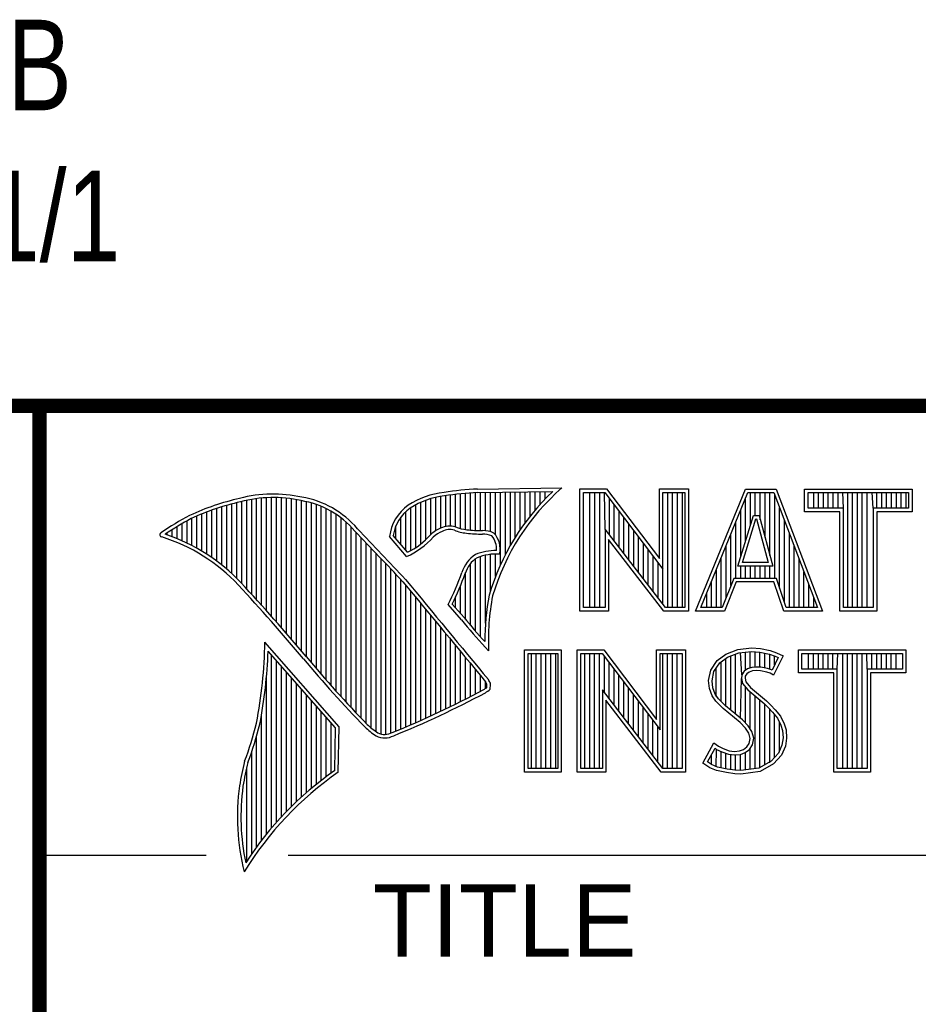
# Model space of a CAD drawing. Header units: inches. Extents: x 0 to 34, y 0 to 22.
# Tile 53 of 82: x 28.4 to 29.6, y 2.2 to 3.5. Entities that reach past the tile are written whole.
import ezdxf

# ---------------------------------------------------------------- set-up
doc = ezdxf.new("R2010")
doc.units = ezdxf.units.IN
doc.header["$LTSCALE"] = 1.87
doc.header["$MEASUREMENT"] = 0
doc.layers.get('0').update_dxf_attribs({"linetype": 'CONTINUOUS'})
doc.layers.add('DETAIL', color=7, linetype='CONTINUOUS')
doc.styles.get("Standard").update_dxf_attribs({"font": 'txt', "width": 0.8})

msp = doc.modelspace()

# ---------------------------------------------------------------- linework, layer by layer
at = {"color": 2, "linetype": 'CONTINUOUS'}
for p, q in [((28.3793, 3.00033), (33.5093, 3.00033)), ((28.3793, 3.00033), (28.3793, 1.25033)), ((28.98161, 2.82803), (28.98161, 2.88003)), ((28.98439, 2.88498), (29.10087, 2.88676)), ((28.98452, 2.88016), (29.08817, 2.88174)), ((28.98847, 2.82775), (28.98847, 2.88022)), ((28.99534, 2.82759), (28.99534, 2.88032)), ((29.0022, 2.82627), (29.0022, 2.88043)), ((29.00907, 2.82196), (29.00907, 2.88053)), ((29.01593, 2.7805), (29.01593, 2.88064)), ((29.02279, 2.79469), (29.02279, 2.88074)), ((29.02966, 2.80734), (29.02966, 2.88085)), ((29.03652, 2.81879), (29.03652, 2.88095)), ((29.04339, 2.82926), (29.04339, 2.88106)), ((29.05025, 2.83892), (29.05025, 2.88116)), ((29.05711, 2.84788), (29.05711, 2.88127)), ((29.06398, 2.85624), (29.06398, 2.88137)), ((29.07084, 2.86405), (29.07084, 2.88148)), ((29.07771, 2.87139), (29.07771, 2.88158)), ((29.12563, 2.88524), (29.16244, 2.88524)), ((29.12563, 2.71662), (29.12563, 2.88524)), ((29.13051, 2.88035), (29.16002, 2.88035)), ((29.13051, 2.7215), (29.13051, 2.88035)), ((29.13948, 2.7215), (29.13948, 2.88035)), ((29.1462, 2.7215), (29.1462, 2.88035)), ((29.15291, 2.7215), (29.15291, 2.88035)), ((29.16042, 2.82993), (29.15962, 2.88035)), ((29.16002, 2.88035), (29.24023, 2.77463)), ((29.16244, 2.88524), (29.23535, 2.78914)), ((29.23535, 2.88524), (29.27538, 2.88524)), ((29.23535, 2.78914), (29.23535, 2.88524)), ((29.24023, 2.88035), (29.2705, 2.88035)), ((29.24023, 2.77463), (29.24023, 2.88035)), ((29.24687, 2.7215), (29.24687, 2.88035)), ((29.25358, 2.7215), (29.25358, 2.88035)), ((29.26029, 2.7215), (29.26029, 2.88035)), ((29.267, 2.7215), (29.267, 2.88035)), ((29.2705, 2.88035), (29.2705, 2.7215)), ((29.27538, 2.88524), (29.27538, 2.71662)), ((29.28531, 2.71669), (29.35415, 2.88513)), ((29.29258, 2.72157), (29.35742, 2.88025)), ((29.35415, 2.88513), (29.39665, 2.88513)), ((29.35742, 2.88025), (29.39328, 2.88025)), ((29.36097, 2.83558), (29.36097, 2.88025)), ((29.36768, 2.84865), (29.36768, 2.88025)), ((29.37439, 2.84282), (29.37439, 2.88025)), ((29.3811, 2.81815), (29.3811, 2.88025)), ((29.38781, 2.79347), (29.38781, 2.88025)), ((29.39328, 2.88025), (29.45352, 2.72157)), ((29.39665, 2.88513), (29.4606, 2.71669)), ((29.43568, 2.88513), (29.584, 2.88513)), ((29.43568, 2.85371), (29.43568, 2.88513)), ((29.44056, 2.88025), (29.57912, 2.88025)), ((29.44056, 2.85859), (29.44056, 2.88025)), ((29.44822, 2.85859), (29.44822, 2.88025)), ((29.45493, 2.85859), (29.45493, 2.88025)), ((29.46164, 2.85859), (29.46164, 2.88025)), ((29.46835, 2.85859), (29.46835, 2.88025)), ((29.47507, 2.85859), (29.47507, 2.88025)), ((29.48178, 2.85859), (29.48178, 2.88025)), ((29.4892, 2.85859), (29.48849, 2.88025)), ((29.4952, 2.72157), (29.4952, 2.88025)), ((29.50191, 2.72157), (29.50191, 2.88025)), ((29.50862, 2.72157), (29.50862, 2.88025)), ((29.51533, 2.72157), (29.51533, 2.88025)), ((29.52205, 2.72157), (29.52205, 2.88025)), ((29.53048, 2.85859), (29.52876, 2.88025)), ((29.53547, 2.85859), (29.53547, 2.88025)), ((29.54218, 2.85859), (29.54218, 2.88025)), ((29.54889, 2.85859), (29.54889, 2.88025)), ((29.5556, 2.85859), (29.5556, 2.88025)), ((29.56232, 2.85859), (29.56232, 2.88025)), ((29.56903, 2.85859), (29.56903, 2.88025)), ((29.57574, 2.85859), (29.57574, 2.88025)), ((29.57912, 2.88025), (29.57912, 2.85859)), ((29.584, 2.88513), (29.584, 2.85371)), ((28.659, 2.75482), (28.659, 2.86787)), ((28.66586, 2.74736), (28.66586, 2.8695)), ((28.67273, 2.73985), (28.67273, 2.87083)), ((28.67959, 2.73228), (28.67959, 2.87189)), ((28.68645, 2.72465), (28.68645, 2.87266)), ((28.69332, 2.71697), (28.69332, 2.87316)), ((28.70018, 2.70922), (28.70018, 2.87339)), ((28.70705, 2.70142), (28.70705, 2.87335)), ((28.71391, 2.69355), (28.71391, 2.87303)), ((28.72077, 2.68563), (28.72077, 2.87244)), ((28.72764, 2.67764), (28.72764, 2.87158)), ((28.7345, 2.66959), (28.7345, 2.87043)), ((28.74137, 2.66148), (28.74137, 2.86903)), ((28.74823, 2.65331), (28.74823, 2.8677)), ((28.9061, 2.80937), (28.9061, 2.86678)), ((28.91297, 2.81526), (28.91297, 2.86958)), ((28.91983, 2.82233), (28.91983, 2.87186)), ((28.9267, 2.82751), (28.9267, 2.87365)), ((28.93356, 2.83107), (28.93356, 2.87497)), ((28.94042, 2.83347), (28.94042, 2.87592)), ((28.94729, 2.83398), (28.94729, 2.8769)), ((28.95415, 2.8327), (28.95415, 2.87776)), ((28.96102, 2.83056), (28.96102, 2.87851)), ((28.96788, 2.82919), (28.96788, 2.87913)), ((28.97474, 2.82849), (28.97474, 2.87964)), ((29.16633, 2.82225), (29.16633, 2.87204)), ((29.35426, 2.81386), (29.35426, 2.87249)), ((29.39453, 2.7618), (29.39453, 2.87698)), ((28.61095, 2.79515), (28.61095, 2.8535)), ((28.61781, 2.79056), (28.61781, 2.85603)), ((28.62468, 2.78564), (28.62468, 2.85839)), ((28.63154, 2.78035), (28.63154, 2.86058)), ((28.6384, 2.77466), (28.6384, 2.86262)), ((28.64527, 2.76854), (28.64527, 2.8645)), ((28.65213, 2.76195), (28.65213, 2.86622)), ((28.75509, 2.6452), (28.75509, 2.86595)), ((28.76196, 2.63718), (28.76196, 2.86376)), ((28.76882, 2.62925), (28.76882, 2.86112)), ((28.77569, 2.62142), (28.77569, 2.85799)), ((28.78255, 2.61368), (28.78255, 2.85432)), ((28.88551, 2.80052), (28.88551, 2.85403)), ((28.89238, 2.80029), (28.89238, 2.85939)), ((28.89924, 2.80443), (28.89924, 2.8634)), ((29.17304, 2.81352), (29.17304, 2.86319)), ((29.17975, 2.8048), (29.17975, 2.85434)), ((29.34754, 2.79214), (29.34754, 2.85607)), ((29.40124, 2.74854), (29.40124, 2.8593)), ((29.48432, 2.85371), (29.43568, 2.85371)), ((29.4892, 2.85859), (29.44056, 2.85859)), ((29.48432, 2.71669), (29.48432, 2.85371)), ((29.4892, 2.72157), (29.4892, 2.85859)), ((29.57912, 2.85859), (29.53048, 2.85859)), ((29.53048, 2.85859), (29.53048, 2.72157)), ((29.584, 2.85371), (29.53536, 2.85371)), ((29.53536, 2.85371), (29.53536, 2.71669)), ((28.58349, 2.81051), (28.58349, 2.84124)), ((28.59036, 2.80709), (28.59036, 2.84487)), ((28.59722, 2.8034), (28.59722, 2.84793)), ((28.60408, 2.79942), (28.60408, 2.8508)), ((28.78941, 2.60602), (28.78941, 2.85007)), ((28.79628, 2.59845), (28.79628, 2.84514)), ((28.80314, 2.59097), (28.80314, 2.83944)), ((28.87865, 2.80859), (28.87865, 2.84641)), ((29.18647, 2.79607), (29.18647, 2.8455)), ((29.34083, 2.7618), (29.34083, 2.83965)), ((29.3434, 2.77874), (29.36501, 2.84865)), ((29.35002, 2.78362), (29.36861, 2.84377)), ((29.36501, 2.84865), (29.37281, 2.84865)), ((29.36861, 2.84377), (29.36908, 2.84377)), ((29.36908, 2.84377), (29.38543, 2.78362)), ((29.37281, 2.84865), (29.39182, 2.77874)), ((29.40795, 2.7286), (29.40795, 2.84162)), ((28.5629, 2.81928), (28.5629, 2.82905)), ((28.56976, 2.8166), (28.56976, 2.8333)), ((28.57663, 2.81368), (28.57663, 2.83737)), ((28.81001, 2.58357), (28.81001, 2.83281)), ((28.87178, 2.81666), (28.87178, 2.83429)), ((29.24383, 2.7215), (29.16042, 2.82993)), ((29.16042, 2.82993), (29.16042, 2.7215)), ((29.19318, 2.78735), (29.19318, 2.83665)), ((29.19989, 2.77862), (29.19989, 2.82781)), ((28.55604, 2.82173), (28.55604, 2.8246)), ((28.81687, 2.57625), (28.81687, 2.82529)), ((28.82373, 2.56901), (28.82373, 2.81811)), ((28.88646, 2.79196), (28.8631, 2.81941)), ((28.88775, 2.79789), (28.86815, 2.82092)), ((29.24143, 2.71662), (29.1653, 2.81558)), ((29.1653, 2.81558), (29.1653, 2.71662)), ((29.2066, 2.7699), (29.2066, 2.81896)), ((29.33412, 2.75201), (29.33412, 2.82322)), ((29.41466, 2.72157), (29.41466, 2.82394)), ((28.8306, 2.56184), (28.8306, 2.81093)), ((28.83746, 2.55564), (28.83746, 2.80372)), ((29.21331, 2.76118), (29.21331, 2.81011)), ((29.22002, 2.75245), (29.22002, 2.80127)), ((29.32741, 2.73531), (29.32741, 2.8068)), ((29.42137, 2.72157), (29.42137, 2.80626)), ((28.84433, 2.55048), (28.84433, 2.7965)), ((28.85119, 2.54719), (28.85119, 2.78927)), ((28.98161, 2.68904), (28.98161, 2.78895)), ((28.98847, 2.68128), (28.98847, 2.79209)), ((28.99534, 2.69984), (28.99534, 2.79388)), ((29.0022, 2.74479), (29.0022, 2.79498)), ((29.00907, 2.76422), (29.00907, 2.79541)), ((29.22674, 2.74373), (29.22674, 2.79242)), ((29.3207, 2.72157), (29.3207, 2.79038)), ((29.42808, 2.72157), (29.42808, 2.78858)), ((28.85806, 2.54661), (28.85806, 2.78203)), ((28.86492, 2.54831), (28.86492, 2.77477)), ((28.97474, 2.69704), (28.97474, 2.78234)), ((29.23345, 2.735), (29.23345, 2.78358)), ((29.24016, 2.72628), (29.24023, 2.77463)), ((29.31399, 2.72157), (29.31399, 2.77395)), ((29.39182, 2.77874), (29.3434, 2.77874)), ((29.34754, 2.7618), (29.34754, 2.77874)), ((29.38543, 2.78362), (29.35002, 2.78362)), ((29.35426, 2.7618), (29.35426, 2.77874)), ((29.36097, 2.7618), (29.36097, 2.77874)), ((29.36768, 2.7618), (29.36768, 2.77874)), ((29.37439, 2.7618), (29.37439, 2.77874)), ((29.3811, 2.7618), (29.3811, 2.77874)), ((29.38781, 2.7618), (29.38781, 2.77874)), ((28.87178, 2.55125), (28.87178, 2.7675)), ((28.87865, 2.55408), (28.87865, 2.76022)), ((28.96788, 2.70528), (28.96788, 2.76986)), ((29.33806, 2.7618), (29.32188, 2.72157)), ((29.39677, 2.7618), (29.33806, 2.7618)), ((29.41032, 2.72157), (29.39677, 2.7618)), ((29.4348, 2.72157), (29.4348, 2.7709)), ((28.88551, 2.55695), (28.88551, 2.75232)), ((28.96102, 2.71332), (28.96102, 2.75195)), ((29.30727, 2.72157), (29.30727, 2.75753)), ((29.34136, 2.75692), (29.32518, 2.71669)), ((29.39327, 2.75692), (29.34136, 2.75692)), ((29.40681, 2.71669), (29.39327, 2.75692)), ((29.44151, 2.72157), (29.44151, 2.75322)), ((28.89238, 2.55988), (28.89238, 2.74401)), ((28.89924, 2.56285), (28.89924, 2.73569)), ((28.95415, 2.72119), (28.95415, 2.73617)), ((29.30056, 2.72157), (29.30056, 2.74111)), ((29.44822, 2.72157), (29.44822, 2.73554)), ((28.9061, 2.56587), (28.9061, 2.72737)), ((28.91297, 2.56894), (28.91297, 2.71906)), ((28.96205, 2.70479), (28.94381, 2.7257)), ((28.96574, 2.7079), (28.94956, 2.72645)), ((29.16042, 2.7215), (29.13051, 2.7215)), ((29.2705, 2.7215), (29.24383, 2.7215)), ((29.32188, 2.72157), (29.29258, 2.72157)), ((29.45352, 2.72157), (29.41032, 2.72157)), ((29.53048, 2.72157), (29.4892, 2.72157)), ((28.91983, 2.57205), (28.91983, 2.71074)), ((29.1653, 2.71662), (29.12563, 2.71662)), ((29.27538, 2.71662), (29.24143, 2.71662)), ((29.32518, 2.71669), (29.28531, 2.71669)), ((29.4606, 2.71669), (29.40681, 2.71669)), ((29.53536, 2.71669), (29.48432, 2.71669)), ((28.9267, 2.57522), (28.9267, 2.70243)), ((28.93356, 2.57843), (28.93356, 2.69412)), ((28.94042, 2.58169), (28.94042, 2.68581)), ((28.94729, 2.58501), (28.94729, 2.67751)), ((28.79344, 2.55725), (28.6909, 2.67377)), ((28.95415, 2.58838), (28.95415, 2.6692)), ((28.9997, 2.66185), (28.99528, 2.6667)), ((29.04918, 2.66314), (29.09997, 2.66314)), ((29.04918, 2.4947), (29.04918, 2.66314)), ((29.09997, 2.66314), (29.09997, 2.4947)), ((29.1218, 2.66331), (29.15862, 2.66331)), ((29.1218, 2.4947), (29.1218, 2.66331)), ((29.15862, 2.66331), (29.23152, 2.56722)), ((29.23152, 2.66331), (29.27155, 2.66331)), ((29.23152, 2.56722), (29.23152, 2.66331)), ((29.27155, 2.66331), (29.27155, 2.4947)), ((29.32692, 2.65723), (29.34372, 2.66389)), ((29.34372, 2.66389), (29.36226, 2.66592)), ((29.36226, 2.66592), (29.37472, 2.66505)), ((29.37472, 2.66505), (29.38833, 2.66215)), ((29.42716, 2.66314), (29.57548, 2.66314)), ((29.42716, 2.63172), (29.42716, 2.66314)), ((29.57548, 2.66314), (29.57548, 2.63172)), ((28.78857, 2.55547), (28.6954, 2.66135)), ((28.70018, 2.41743), (28.70018, 2.65591)), ((28.96102, 2.59179), (28.96102, 2.66089)), ((28.96788, 2.59526), (28.96788, 2.65259)), ((29.05406, 2.65826), (29.09508, 2.65826)), ((29.05406, 2.49958), (29.05406, 2.65826)), ((29.05867, 2.49958), (29.05867, 2.65826)), ((29.06538, 2.49958), (29.06538, 2.65826)), ((29.07209, 2.49958), (29.07209, 2.65826)), ((29.0788, 2.49958), (29.0788, 2.65826)), ((29.08551, 2.49958), (29.08551, 2.65826)), ((29.09222, 2.49958), (29.09222, 2.65826)), ((29.09508, 2.65826), (29.09508, 2.49958)), ((29.12669, 2.65843), (29.15619, 2.65843)), ((29.12669, 2.49958), (29.12669, 2.65843)), ((29.13249, 2.49958), (29.13249, 2.65843)), ((29.1392, 2.49958), (29.1392, 2.65843)), ((29.14592, 2.49958), (29.14592, 2.65843)), ((29.15263, 2.49958), (29.15263, 2.65843)), ((29.15619, 2.65843), (29.2364, 2.55271)), ((29.15934, 2.60444), (29.15934, 2.65428)), ((29.2364, 2.65843), (29.26667, 2.65843)), ((29.2364, 2.55271), (29.2364, 2.65843)), ((29.23988, 2.49958), (29.23988, 2.65843)), ((29.24659, 2.49958), (29.24659, 2.65843)), ((29.2533, 2.49958), (29.2533, 2.65843)), ((29.26001, 2.49958), (29.26001, 2.65843)), ((29.26667, 2.65843), (29.26667, 2.49958)), ((29.31505, 2.64855), (29.32692, 2.65723)), ((29.31862, 2.64511), (29.3293, 2.65293)), ((29.32713, 2.58547), (29.32713, 2.65134)), ((29.3293, 2.65293), (29.34491, 2.65911)), ((29.33384, 2.57992), (29.33384, 2.65472)), ((29.34055, 2.5743), (29.34055, 2.65739)), ((29.34491, 2.65911), (29.36236, 2.66102)), ((29.34912, 2.62877), (29.34726, 2.65937)), ((29.35398, 2.63495), (29.35398, 2.6601)), ((29.36069, 2.63819), (29.36069, 2.66084)), ((29.36236, 2.66102), (29.37403, 2.6602)), ((29.3674, 2.63936), (29.3674, 2.66067)), ((29.37403, 2.6602), (29.38702, 2.65744)), ((29.37411, 2.63928), (29.37411, 2.66019)), ((29.38082, 2.63812), (29.38082, 2.65876)), ((29.38702, 2.65744), (29.39489, 2.65473)), ((29.38753, 2.63645), (29.38753, 2.65727)), ((29.38833, 2.66215), (29.39673, 2.65926)), ((29.39939, 2.65262), (29.39071, 2.63526)), ((29.406, 2.65492), (29.39267, 2.62828)), ((29.39425, 2.64234), (29.39425, 2.65495)), ((29.39489, 2.65473), (29.39939, 2.65262)), ((29.39673, 2.65926), (29.406, 2.65492)), ((29.43204, 2.65826), (29.5706, 2.65826)), ((29.43204, 2.6366), (29.43204, 2.65826)), ((29.44123, 2.6366), (29.44123, 2.65826)), ((29.44794, 2.6366), (29.44794, 2.65826)), ((29.45465, 2.6366), (29.45465, 2.65826)), ((29.46136, 2.6366), (29.46136, 2.65826)), ((29.46807, 2.6366), (29.46807, 2.65826)), ((29.47479, 2.6366), (29.47479, 2.65826)), ((29.48068, 2.6366), (29.4815, 2.65826)), ((29.48821, 2.49958), (29.48821, 2.65826)), ((29.49492, 2.49958), (29.49492, 2.65826)), ((29.50163, 2.49958), (29.50163, 2.65826)), ((29.50834, 2.49958), (29.50834, 2.65826)), ((29.51506, 2.49958), (29.51506, 2.65826)), ((29.52196, 2.6366), (29.52177, 2.65826)), ((29.52848, 2.6366), (29.52848, 2.65826)), ((29.53519, 2.6366), (29.53519, 2.65826)), ((29.5419, 2.6366), (29.5419, 2.65826)), ((29.54861, 2.6366), (29.54861, 2.65826)), ((29.55532, 2.6366), (29.55532, 2.65826)), ((29.56204, 2.6366), (29.56204, 2.65826)), ((29.5706, 2.65826), (29.5706, 2.6366)), ((28.70705, 2.42533), (28.70705, 2.64812)), ((28.71391, 2.43288), (28.71391, 2.64032)), ((28.97474, 2.59878), (28.97474, 2.64429)), ((28.98161, 2.60236), (28.98161, 2.63599)), ((29.16605, 2.59571), (29.16605, 2.64544)), ((29.17276, 2.58699), (29.17276, 2.63659)), ((29.30607, 2.63523), (29.31505, 2.64855)), ((29.31066, 2.63331), (29.31862, 2.64511)), ((29.31371, 2.59891), (29.31371, 2.63782)), ((29.32042, 2.59218), (29.32042, 2.64643)), ((29.35689, 2.63707), (29.35227, 2.63371)), ((29.36303, 2.63888), (29.35689, 2.63707)), ((29.36907, 2.63955), (29.36303, 2.63888)), ((29.37533, 2.63922), (29.36907, 2.63955)), ((29.38461, 2.63736), (29.37533, 2.63922)), ((29.39009, 2.63565), (29.38461, 2.63736)), ((29.39071, 2.63526), (29.39009, 2.63565)), ((29.48068, 2.6366), (29.43204, 2.6366)), ((29.48068, 2.49958), (29.48068, 2.6366)), ((29.5706, 2.6366), (29.52196, 2.6366)), ((29.52196, 2.6366), (29.52196, 2.49958)), ((28.69332, 2.40916), (28.69332, 2.62767)), ((28.72077, 2.44011), (28.72077, 2.63252)), ((28.72764, 2.44703), (28.72764, 2.62472)), ((28.98847, 2.60598), (28.98847, 2.62769)), ((29.17947, 2.57826), (29.17947, 2.62775)), ((29.30317, 2.62075), (29.30607, 2.63523)), ((29.30811, 2.62053), (29.31066, 2.63331)), ((29.34726, 2.56868), (29.34864, 2.62393)), ((29.34912, 2.62877), (29.34864, 2.62393)), ((29.34864, 2.62393), (29.35021, 2.61684)), ((29.35227, 2.63371), (29.34912, 2.62877)), ((29.35386, 2.62712), (29.35357, 2.62423)), ((29.35357, 2.62423), (29.35473, 2.61902)), ((29.35589, 2.63031), (29.35386, 2.62712)), ((29.35907, 2.63262), (29.35589, 2.63031)), ((29.364, 2.63407), (29.35907, 2.63262)), ((29.36921, 2.63465), (29.364, 2.63407)), ((29.37472, 2.63436), (29.36921, 2.63465)), ((29.3834, 2.63262), (29.37472, 2.63436)), ((29.38804, 2.63118), (29.3834, 2.63262)), ((29.39267, 2.62828), (29.38804, 2.63118)), ((29.4758, 2.63172), (29.42716, 2.63172)), ((29.4758, 2.4947), (29.4758, 2.63172)), ((29.57548, 2.63172), (29.52684, 2.63172)), ((29.52684, 2.63172), (29.52684, 2.4947)), ((28.7345, 2.45367), (28.7345, 2.61691)), ((28.74137, 2.46004), (28.74137, 2.60911)), ((28.99534, 2.60991), (28.99534, 2.61939)), ((29.18619, 2.56954), (29.18619, 2.6189)), ((29.1929, 2.56081), (29.1929, 2.61005)), ((29.30433, 2.60975), (29.30317, 2.62075)), ((29.3081, 2.59991), (29.30433, 2.60975)), ((29.30912, 2.6109), (29.30811, 2.62053)), ((29.31245, 2.60221), (29.30912, 2.6109)), ((29.35021, 2.61684), (29.35732, 2.60805)), ((29.35398, 2.5624), (29.35398, 2.61219)), ((29.35473, 2.61902), (29.36081, 2.61149)), ((29.36081, 2.61149), (29.38311, 2.59296)), ((28.74823, 2.46616), (28.74823, 2.60131)), ((29.24, 2.49958), (29.15659, 2.608)), ((29.15659, 2.608), (29.15659, 2.49958)), ((29.19961, 2.55209), (29.19961, 2.60121)), ((29.31331, 2.59238), (29.3081, 2.59991)), ((29.31707, 2.59552), (29.31245, 2.60221)), ((29.32111, 2.59149), (29.31707, 2.59552)), ((29.35732, 2.60805), (29.37982, 2.58935)), ((29.36069, 2.55408), (29.36069, 2.60525)), ((29.3674, 2.49943), (29.3674, 2.59967)), ((28.75509, 2.47204), (28.75509, 2.59351)), ((28.76196, 2.47769), (28.76196, 2.58571)), ((29.2376, 2.4947), (29.16148, 2.59365)), ((29.16148, 2.59365), (29.16148, 2.4947)), ((29.20632, 2.54336), (29.20632, 2.59236)), ((29.21303, 2.53464), (29.21303, 2.58351)), ((29.32345, 2.58225), (29.31331, 2.59238)), ((29.32675, 2.58586), (29.32111, 2.59149)), ((29.34662, 2.56285), (29.32345, 2.58225)), ((29.34992, 2.56646), (29.32675, 2.58586)), ((29.37411, 2.50032), (29.37411, 2.5941)), ((29.37982, 2.58935), (29.38571, 2.58347)), ((29.38082, 2.50476), (29.38082, 2.58835)), ((29.38311, 2.59296), (29.3892, 2.58688)), ((29.38571, 2.58347), (29.39158, 2.57733)), ((29.38753, 2.50742), (29.38753, 2.58156)), ((29.3892, 2.58688), (29.39528, 2.58051)), ((28.68645, 2.40048), (28.68645, 2.57455)), ((28.76882, 2.48313), (28.76882, 2.57791)), ((28.77569, 2.48836), (28.77569, 2.57011)), ((29.21974, 2.52592), (29.21974, 2.57467)), ((29.39158, 2.57733), (29.39808, 2.56893)), ((29.39425, 2.51483), (29.39425, 2.57388)), ((29.39528, 2.58051), (29.40223, 2.57154)), ((29.39808, 2.56893), (29.4029, 2.55929)), ((29.40223, 2.57154), (29.40744, 2.56112)), ((28.78255, 2.49339), (28.78255, 2.56231)), ((28.78749, 2.49689), (28.78857, 2.55547)), ((28.79227, 2.49433), (28.79344, 2.55725)), ((29.22646, 2.51719), (29.22646, 2.56582)), ((29.23317, 2.50847), (29.23317, 2.55698)), ((29.35415, 2.55533), (29.34662, 2.56285)), ((29.35799, 2.55838), (29.34992, 2.56646)), ((29.3585, 2.54838), (29.35415, 2.55533)), ((29.36301, 2.55037), (29.35799, 2.55838)), ((29.40096, 2.52225), (29.40096, 2.56317)), ((29.4029, 2.55929), (29.40523, 2.5518)), ((29.40744, 2.56112), (29.41005, 2.55272)), ((28.67959, 2.39134), (28.67959, 2.54426)), ((29.36052, 2.54114), (29.3585, 2.54838)), ((29.35907, 2.5339), (29.36052, 2.54114)), ((29.36554, 2.54133), (29.36301, 2.55037)), ((29.36369, 2.53207), (29.36554, 2.54133)), ((29.40601, 2.54163), (29.40446, 2.53182)), ((29.40523, 2.5518), (29.40601, 2.54163)), ((29.41092, 2.54143), (29.40918, 2.53043)), ((29.41005, 2.55272), (29.41092, 2.54143)), ((29.29535, 2.50698), (29.31042, 2.53477)), ((29.30177, 2.50857), (29.31205, 2.52755)), ((29.31042, 2.53477), (29.31679, 2.53014)), ((29.31205, 2.52755), (29.31424, 2.52595)), ((29.31679, 2.53014), (29.32316, 2.52695)), ((29.32316, 2.52695), (29.33156, 2.52406)), ((29.35125, 2.5258), (29.35618, 2.52927)), ((29.35618, 2.52927), (29.35907, 2.5339)), ((29.3598, 2.52585), (29.36369, 2.53207)), ((29.40446, 2.53182), (29.39953, 2.52067)), ((29.40918, 2.53043), (29.40368, 2.51798)), ((28.67273, 2.38171), (28.67273, 2.52233)), ((29.307, 2.50503), (29.307, 2.51822)), ((29.31371, 2.50194), (29.31424, 2.52595)), ((29.31424, 2.52595), (29.32126, 2.52244)), ((29.32042, 2.50051), (29.32042, 2.52274)), ((29.32126, 2.52244), (29.33047, 2.51927)), ((29.32713, 2.49898), (29.32713, 2.52042)), ((29.33047, 2.51927), (29.33901, 2.51829)), ((29.33156, 2.52406), (29.33909, 2.52319)), ((29.33384, 2.49798), (29.33384, 2.51888)), ((29.33901, 2.51829), (29.34715, 2.51896)), ((29.33909, 2.52319), (29.34604, 2.52377)), ((29.34055, 2.49697), (29.34055, 2.51811)), ((29.34604, 2.52377), (29.35125, 2.5258)), ((29.34715, 2.51896), (29.35358, 2.52146)), ((29.34726, 2.49678), (29.34726, 2.51897)), ((29.35358, 2.52146), (29.3598, 2.52585)), ((29.35398, 2.49766), (29.35398, 2.52162)), ((29.36069, 2.49855), (29.36069, 2.52648)), ((29.39953, 2.52067), (29.38959, 2.50969)), ((29.40368, 2.51798), (29.39267, 2.50582)), ((28.66586, 2.37153), (28.66586, 2.50101)), ((29.09508, 2.49958), (29.05406, 2.49958)), ((29.15659, 2.49958), (29.12669, 2.49958)), ((29.26667, 2.49958), (29.24, 2.49958)), ((29.30491, 2.50061), (29.29535, 2.50698)), ((29.30721, 2.50495), (29.30177, 2.50857)), ((29.31418, 2.49684), (29.30491, 2.50061)), ((29.31562, 2.50153), (29.30721, 2.50495)), ((29.32866, 2.49876), (29.31562, 2.50153)), ((29.37256, 2.50011), (29.34754, 2.49682)), ((29.38959, 2.50969), (29.37256, 2.50011)), ((29.39267, 2.50582), (29.37414, 2.4954)), ((29.52196, 2.49958), (29.48068, 2.49958)), ((29.09997, 2.4947), (29.04918, 2.4947)), ((29.16148, 2.4947), (29.1218, 2.4947)), ((29.27155, 2.4947), (29.2376, 2.4947)), ((29.32779, 2.49395), (29.31418, 2.49684)), ((29.33938, 2.49221), (29.32779, 2.49395)), ((29.33983, 2.49708), (29.32866, 2.49876)), ((29.34778, 2.49192), (29.33938, 2.49221)), ((29.34754, 2.49682), (29.33983, 2.49708)), ((29.37414, 2.4954), (29.34778, 2.49192)), ((29.52684, 2.4947), (29.4758, 2.4947)), ((28.38002, 2.38), (28.60998, 2.38)), ((28.72307, 2.38), (33.50002, 2.38))]:
    msp.add_line(p, q, dxfattribs=at)
at = {"color": 7, "linetype": 'CONTINUOUS', "const_width": 0.02}
for points in [[(25.58002, 3), (33.50002, 3)], [(28.38002, 3), (28.38002, 0.5)]]:
    msp.add_lwpolyline(points, dxfattribs=at)
at = {"color": 2, "linetype": 'CONTINUOUS'}
for centre, radius, start, end in [((28.95061, 2.76769), 0.11345, 96.30074, 123.16833), ((29.0012, 2.47495), 0.41038, 92.34774, 98.83694), ((29.0012, 2.47495), 0.40555, 92.35648, 98.85215), ((29.31031, 2.64684), 0.32331, 133.40156, 163.45729), ((29.31031, 2.64684), 0.31848, 131.11944, 163.41344), ((28.73076, 2.53863), 0.34173, 102.61616, 114.85138), ((28.73076, 2.53863), 0.3369, 102.59854, 114.8293), ((28.7025, 2.69979), 0.17844, 77.28123, 105.0674), ((28.7025, 2.69979), 0.17362, 77.23252, 105.10138), ((28.72134, 2.74795), 0.12273, 40.16477, 80.84234), ((28.72134, 2.74795), 0.12756, 40.23363, 80.77381), ((28.95061, 2.76769), 0.10862, 96.24482, 123.12649), ((28.92326, 2.81314), 0.06048, 125.03263, 174.04731), ((28.92326, 2.81314), 0.05565, 125.11271, 171.95579), ((28.77535, 2.49376), 0.40176, 117.93456, 124.56901), ((28.77535, 2.49376), 0.39693, 117.95333, 124.03672), ((21.15809, -4.50741), 10.60308, 43.246588, 43.767537), ((21.15809, -4.50741), 10.60791, 43.24574, 43.766725), ((28.95209, 2.78676), 0.04802, 112.91918, 132.2696), ((28.95209, 2.78676), 0.04319, 112.6635, 131.92934), ((28.94584, 2.80696), 0.02706, 72.6167, 117.38928), ((28.94584, 2.80696), 0.02223, 72.93864, 117.86399), ((28.97757, 2.89583), 0.07217, 249.55533, 263.16741), ((28.97757, 2.89583), 0.06734, 249.44206, 263.13397), ((28.99508, 3.0772), 0.24953, 264.12125, 269.07042), ((28.99237, 2.79366), 0.03407, 64.46566, 92.25069), ((28.54895, 2.82203), 0.00299, 121.35241, 265.80295), ((28.47509, 2.58449), 0.24585, 43.16665, 72.57035), ((28.47509, 2.58449), 0.25067, 43.16665, 71.84991), ((28.8427, 2.89028), 0.10762, 293.99221, 318.44329), ((28.8427, 2.89028), 0.10279, 295.99548, 318.5906), ((28.99508, 3.0772), 0.25436, 264.112, 269.10191), ((28.99237, 2.79366), 0.02924, 66.31988, 92.50203), ((28.98309, 2.80251), 0.02763, 355.29927, 40.45), ((28.98309, 2.80251), 0.03245, 347.11859, 42.40459), ((29.01016, 2.72313), 0.07712, 89.6555, 111.87276), ((29.0054, 2.75735), 0.04438, 122.696, 163.50087), ((29.0054, 2.75735), 0.03955, 123.35042, 163.71723), ((29.01016, 2.72313), 0.07229, 86.37714, 111.50552), ((129.78751, 86.00252), 130.80728, 219.521847, 219.600368), ((28.54703, 2.9226), 0.44296, 333.60713, 339.84173), ((28.54703, 2.9226), 0.44778, 334.02045, 339.86208), ((26.65196, 0.90062), 2.73244, 39.91549, 42.76646), ((129.78751, 86.00252), 130.81211, 219.521915, 219.600266), ((29.32725, 2.67677), 0.33272, 169.23802, 180.37507), ((29.32725, 2.67677), 0.32789, 169.28062, 182.60745), ((29.5269, 3.16399), 0.72796, 219.10944, 223.08928), ((29.5269, 3.16399), 0.72313, 219.10281, 222.59283), ((28.04161, 2.68487), 0.64938, 349.08552, 359.02075), ((28.04161, 2.68487), 0.65421, 349.0755, 357.93971), ((30.14109, 3.82486), 1.82488, 220.0426, 224.01185), ((30.14109, 3.82486), 1.82005, 220.04277, 224.00772), ((28.97141, 2.60314), 0.03376, 24.6833, 34.32084), ((28.38904, 3.73221), 1.27582, 291.98682, 298.2489), ((28.98052, 2.63041), 0.0253, 299.25537, 311.26656), ((28.98052, 2.63041), 0.03013, 299.17127, 314.80636), ((28.97141, 2.60314), 0.02894, 26.36685, 33.89706), ((28.96924, 2.61449), 0.02813, 353.68959, 3.05291), ((28.96924, 2.61449), 0.03296, 350.48075, 4.78094), ((28.38904, 3.73221), 1.28065, 291.99886, 298.25072), ((28.25986, 2.66363), 0.43155, 339.0707, 346.3663), ((28.25986, 2.66363), 0.43637, 339.10894, 346.38136), ((28.90807, 2.64237), 0.11666, 227.09351, 236.92146), ((28.90807, 2.64237), 0.11183, 227.15939, 236.78824), ((28.85639, 2.568), 0.02629, 242.84885, 298.05148), ((28.85639, 2.568), 0.02146, 243.48954, 298.69918), ((29.0668, 2.4083), 0.41635, 165.93567, 170.68559), ((29.0668, 2.4083), 0.41152, 165.97576, 170.67578), ((29.05174, 2.11882), 0.45644, 124.64296, 148.55647), ((29.05174, 2.11882), 0.46126, 124.95107, 147.09813), ((28.97282, 2.43316), 0.31972, 172.35618, 193.79577), ((28.97282, 2.43316), 0.31489, 172.36898, 191.68679)]:
    msp.add_arc(centre, radius, start, end, dxfattribs=at)
at = {"color": 7, "linetype": 'CONTINUOUS'}
msp.add_arc((26.65247, 0.90107), 2.72694, 39.91497, 42.76606, dxfattribs=at)

# ---------------------------------------------------------------- texts
at = {"color": 2, "linetype": 'CONTINUOUS'}
msp.add_text('TITLE', height=0.1, dxfattribs=at).set_placement((28.8397, 2.23972))
at = {"layer": 'DETAIL', "color": 2, "linetype": 'CONTINUOUS', "insert": (27.79297, 3.53264), "char_height": 0.125, "width": 1, "attachment_point": 1}
msp.add_mtext('DETAIL  B\\PSCALE  1/1', dxfattribs=at)

doc.saveas('drawing.dxf')
